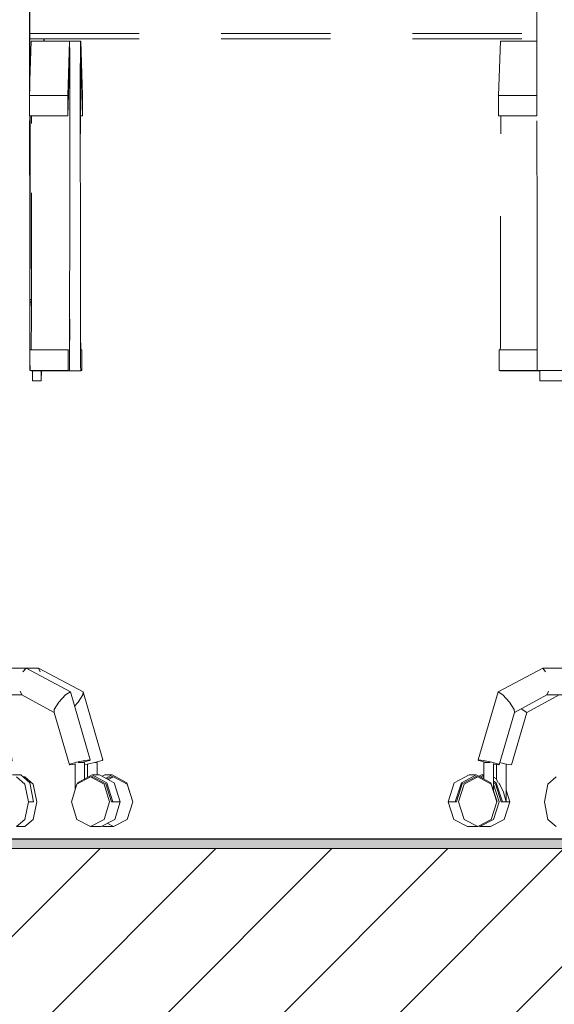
# Model space of a CAD drawing. Header units: millimetres. Extents: x 17009 to 157603, y -19950 to 21829.
# Tile 87 of 208: x 37738 to 38227, y 16668 to 17568. Entities that reach past the tile are written whole.
import ezdxf

# ---------------------------------------------------------------- set-up
doc = ezdxf.new("R2010")
doc.units = ezdxf.units.MM
doc.header["$MEASUREMENT"] = 0
doc.linetypes.add('! STR Pointille', pattern=[175, 100, -75])
for name, color, linetype in [('01-STR_Dalles.ARCHI', 7, 'Continuous'), ('04-SOE_Cloisons .ARCHI', 7, 'Continuous'), ('04-SOE_Revetement de sol.ARCHI', 7, 'Continuous'), ('05-INF _ COTATIONS.ARCHI', 7, 'Continuous'), ('06-REP _ EQUIP MOBI _ hors marché.ARCHI', 7, 'Continuous')]:
    doc.layers.add(name, color=color, linetype=linetype)
doc.styles.add('STYLE_GENERE_1', font='arial.ttf')
doc.dimstyles.new('STYLE_GENERE__1', dxfattribs={"dimtxt": 150, "dimasz": 114, "dimexe": 0.18, "dimexo": 400, "dimgap": 0, "dimtad": 1, "dimlfac": 0.001, "dimzin": 0, "dimdsep": 46, "dimtxsty": 'STYLE_GENERE_1', "dimblk": 'ARROWHEAD_2', "dimblk1": 'ARROWHEAD_2', "dimblk2": 'ARROWHEAD_2', "dimcen": 0.09, "dimclrd": 8, "dimclre": 8, "dimclrt": 8, "dimazin": 0, "dimtfac": 1, "dimtdec": 4, "dimtmove": 0, "dimatfit": 3, "dimfxl": 0, "dimtolj": 1, "dimtzin": 0, "dimarcsym": 0})

# ---------------------------------------------------------------- blocks, each defined once
blk = doc.blocks.new('Élément de coupe_78_1')
at = {"layer": '01-STR_Dalles.ARCHI', "linetype": 'Continuous', "lineweight": 0, "true_color": 0x000000}
h = blk.add_hatch(dxfattribs=at)
h.set_pattern_fill('Hachure_simple_0001', color=18, style=0, pattern_type=2)
h.set_pattern_definition([(45, (0, 0), (-53.03301, 53.03301), [])])
h.paths.add_polyline_path([(30243.7, 16590), (76016.02, 16590), (76016.02, 16810), (30243.7, 16810)])
at = {"layer": '01-STR_Dalles.ARCHI', "color": 7, "linetype": 'Continuous', "lineweight": 5, "flags": 128}
blk.add_lwpolyline([(46991.63, 16810), (41173.02, 16810), (30462.51, 16810), (30442.51, 16810), (30342.5, 16810)], dxfattribs=at)
blk = doc.blocks.new('Élément de coupe_564_1')
at = {"layer": '04-SOE_Revetement de sol.ARCHI', "linetype": 'Continuous', "lineweight": 0, "true_color": 0x3f3f3f}
blk.add_hatch(color=250, dxfattribs=at).paths.add_polyline_path([(30462.51, 16810), (41173.02, 16810), (41173.02, 16818.6), (30462.51, 16818.6)])
at = {"layer": '04-SOE_Revetement de sol.ARCHI', "color": 7, "linetype": 'Continuous', "lineweight": 5}
blk.add_line((41173.02, 16818.6), (30462.51, 16818.6), dxfattribs=at)
blk = doc.blocks.new('Élément de coupe_600_1')
at = {"layer": '06-REP _ EQUIP MOBI _ hors marché.ARCHI', "color": 252, "linetype": '! STR Pointille', "lineweight": 5}
blk.add_line((37746.96, 17555), (38210.71, 17555), dxfattribs=at)
blk = doc.blocks.new('Élément de coupe_609_1')
at = {"layer": '06-REP _ EQUIP MOBI _ hors marché.ARCHI', "color": 252, "linetype": '! STR Pointille', "lineweight": 5}
for p, q in [((37746.71, 17729.59), (37759.86, 17729.59)), ((37759.86, 17729.59), (37759.68, 17635.84)), ((37760.12, 17722.7), (37759.86, 17729.59)), ((37759.94, 17627.05), (37760.12, 17722.7)), ((37760.14, 17714.34), (37759.95, 17604.63)), ((37760, 17603.57), (37760.19, 17713.51)), ((37760.19, 17713.51), (37760.14, 17714.34)), ((37759.68, 17635.84), (37759.63, 17580)), ((37759.9, 17580), (37759.94, 17627.05)), ((37759.95, 17604.63), (37759.93, 17580)), ((37759.98, 17580), (37760, 17603.57)), ((37759.61, 17550), (37759.61, 17547.87)), ((37759.87, 17547.87), (37759.87, 17550)), ((37759.9, 17550), (37759.9, 17547.87)), ((37759.95, 17547.87), (37759.96, 17550)), ((37783.13, 17547.87), (37793.41, 17547.87)), ((37793.41, 17547.87), (37793.27, 17547.21)), ((37795, 17498.27), (37793.41, 17547.87)), ((37793.27, 17547.21), (37793.14, 17536.83)), ((37793.14, 17536.83), (37793.05, 17518.3)), ((37793.13, 17508.07), (37793.2, 17521.31)), ((37793.2, 17521.31), (37793.29, 17528.72)), ((37793.29, 17528.72), (37793.4, 17529.19)), ((37793.4, 17529.19), (37794.98, 17479.54)), ((37793.05, 17518.3), (37793, 17494.39)), ((37793.1, 17491), (37793.13, 17508.07)), ((37793, 17494.39), (37793, 17468.7)), ((37794.98, 17479.54), (37795, 17498.27)), ((37793.1, 17472.64), (37793.1, 17491)), ((37793.1, 17479.54), (37794.98, 17479.54)), ((37793, 17468.7), (37793.21, 17284.14)), ((37793.31, 17288.08), (37793.1, 17472.64)), ((37747.05, 17311.85), (37748.27, 17311.85)), ((37793.34, 17276.48), (37793.31, 17288.08)), ((37793.21, 17284.14), (37793.26, 17264.81)), ((37793.4, 17268.44), (37793.34, 17276.48)), ((37793.26, 17264.81), (37793.35, 17251.4)), ((37793.46, 17265.57), (37793.4, 17268.44)), ((37794.55, 17265.79), (37793.46, 17265.57)), ((37793.46, 17265.79), (37794.55, 17265.79)), ((37793.46, 17265.79), (37793.46, 17265.79)), ((37794.55, 17246.85), (37794.55, 17265.79)), ((37794.55, 17265.79), (37794.55, 17265.79)), ((37793.35, 17251.4), (37793.47, 17246.63)), ((37412.24, 17246.63), (37413.31, 17246.63)), ((37757.28, 17246.63), (37757.28, 17237.37)), ((37757.28, 17237.37), (37757.4, 17246.63)), ((37783.08, 17246.63), (37793.47, 17246.63)), ((37793.47, 17246.63), (37794.55, 17246.85)), ((37621.39, 17208.95), (37621.39, 17237.37)), ((37749.29, 17237.37), (37757.28, 17237.37)), ((37599.84, 17114.21), (37599.84, 17208.95)), ((37610.9, 17208.95), (37612.21, 17208.95)), ((37612.21, 17208.95), (37621.39, 17208.95)), ((37597.05, 17114.21), (37602.48, 17114.21)), ((37602.48, 17114.21), (37607.53, 17114.21)), ((37607.53, 16974.95), (37607.53, 17114.21)), ((37754.66, 16974.95), (37743.39, 16974.95)), ((37756.24, 16971.34), (37754.66, 16974.95)), ((37795.51, 16953.1), (37754.66, 16974.95)), ((37401.53, 16934.42), (37431.1, 16950.32)), ((37476.61, 16937.16), (37491.93, 16950.32)), ((37602.14, 16943.76), (37602.04, 16950.32)), ((37730.78, 16890.42), (37720.08, 16950.32)), ((37791.06, 16943.76), (37795.46, 16950.37)), ((37795.46, 16950.37), (37795.51, 16953.1)), ((37813.66, 16891.08), (37795.51, 16953.1)), ((37396.5, 16937.82), (37397.12, 16937.16)), ((37397.12, 16937.16), (37401.53, 16934.42)), ((37467.51, 16887.24), (37476.61, 16937.16)), ((37475.73, 16943.41), (37476.61, 16937.16)), ((37588.57, 16935.78), (37592.07, 16934.42)), ((37592.07, 16934.42), (37599.16, 16937.16)), ((37602.26, 16888.83), (37602.14, 16943.76)), ((37787.79, 16940.25), (37791.06, 16943.76)), ((37387.59, 16886.58), (37401.53, 16934.42)), ((37722.94, 16890.75), (37726.73, 16891.08)), ((37726.73, 16891.08), (37730.78, 16890.42)), ((37813, 16890.42), (37813.66, 16891.08)), ((37373.72, 16873.49), (37373.72, 16886.9)), ((37376.68, 16888.47), (37382.58, 16887.24)), ((37382.48, 16852.74), (37382.48, 16887.26)), ((37382.58, 16887.24), (37387.59, 16886.58)), ((37459.95, 16888.74), (37461.33, 16888.74)), ((37460.2, 16890.16), (37465.66, 16888.83)), ((37462.18, 16874.34), (37462.18, 16888.1)), ((37463.55, 16886.58), (37462.18, 16886.7)), ((37467.51, 16887.24), (37463.55, 16886.58)), ((37465.66, 16888.83), (37467.51, 16887.24)), ((37585.36, 16887.22), (37592.18, 16886.58)), ((37587.64, 16877.37), (37587.64, 16887.01)), ((37592.18, 16886.58), (37599.28, 16887.24)), ((37596.87, 16868.48), (37596.87, 16887.02)), ((37599.28, 16887.24), (37602.26, 16888.83)), ((37720.77, 16888.74), (37723.6, 16888.74)), ((37723.6, 16888.74), (37725.46, 16888.74)), ((37729.05, 16888.83), (37725.46, 16887.95)), ((37725.46, 16877.37), (37725.46, 16888.74)), ((37730.78, 16890.42), (37729.05, 16888.83)), ((37797, 16886.9), (37799.51, 16887.24)), ((37799.51, 16887.24), (37807.14, 16888.83)), ((37799.72, 16875.17), (37799.72, 16887.28)), ((37806.69, 16888.74), (37808.22, 16888.74)), ((37807.14, 16888.83), (37813, 16890.42)), ((37808.22, 16888.74), (37808.53, 16888.74)), ((37808.53, 16877.37), (37808.53, 16888.74)), ((37360.09, 16877.37), (37357.64, 16876.05)), ((37360.97, 16875.47), (37358.72, 16875.47)), ((37359.21, 16875.47), (37360.09, 16875.95)), ((37362.19, 16876.24), (37360.09, 16877.37)), ((37362.19, 16877.37), (37360.09, 16877.37)), ((37360.09, 16875.95), (37362.19, 16874.82)), ((37373.72, 16873.7), (37371, 16875.17)), ((37373.72, 16873.49), (37373.97, 16872.33)), ((37457.14, 16877.37), (37454.36, 16874.98)), ((37454.36, 16877.37), (37457.14, 16877.37)), ((37454.97, 16874.08), (37457.14, 16875.95)), ((37456.59, 16875.47), (37460.86, 16875.47)), ((37460.86, 16875.47), (37457.08, 16872.23)), ((37459.35, 16875.47), (37457.14, 16877.37)), ((37457.14, 16875.95), (37457.69, 16875.47)), ((37468.61, 16868.81), (37460.86, 16875.47)), ((37603.14, 16877.37), (37596.87, 16877.37)), ((37603.04, 16870.15), (37603.14, 16877.37)), ((37603.14, 16875.95), (37603.05, 16869.15)), ((37603.14, 16877.37), (37603.17, 16875.47)), ((37603.15, 16875.47), (37603.14, 16875.95)), ((37607.76, 16875.47), (37603.14, 16875.47)), ((37607.67, 16868.81), (37607.76, 16875.47)), ((37607.76, 16875.47), (37607.86, 16868.81)), ((37730.92, 16877.37), (37738.63, 16877.37)), ((37738.63, 16877.37), (37746.86, 16870.15)), ((37740.79, 16875.47), (37742.39, 16875.47)), ((37742.39, 16875.47), (37749.98, 16868.81)), ((37813.08, 16876.05), (37815.54, 16877.37)), ((37822.05, 16877.37), (37815.54, 16877.37)), ((37816.33, 16874.31), (37822.05, 16877.37)), ((37822.05, 16875.95), (37817.65, 16873.59)), ((37818.79, 16872.98), (37823.45, 16875.47)), ((37823.45, 16875.47), (37821.17, 16875.47)), ((37822.05, 16877.37), (37835.54, 16870.15)), ((37822.94, 16875.47), (37822.05, 16875.95)), ((37823.45, 16875.47), (37835.9, 16868.81)), ((37373.51, 16870.15), (37371, 16871.51)), ((37371, 16870.09), (37372.74, 16869.15)), ((37376.16, 16852.74), (37371.02, 16868.81)), ((37372.74, 16869.15), (37377.98, 16852.74)), ((37379.08, 16852.74), (37373.51, 16870.15)), ((37373.97, 16872.33), (37375.37, 16870.31)), ((37375.72, 16869.8), (37376.64, 16868.48)), ((37376.64, 16868.48), (37380.17, 16861.64)), ((37471.83, 16852.74), (37468.61, 16868.81)), ((37595.5, 16861.64), (37596.87, 16868.48)), ((37603, 16852.74), (37603.04, 16870.15)), ((37607.63, 16852.74), (37607.67, 16868.81)), ((37607.86, 16868.81), (37607.9, 16852.74)), ((37746.86, 16870.15), (37750.27, 16852.74)), ((37749.98, 16868.81), (37753.13, 16852.74)), ((37835.54, 16870.15), (37841.13, 16852.74)), ((37835.9, 16868.81), (37841.06, 16852.74)), ((37380.17, 16861.64), (37382.48, 16852.74)), ((37385.89, 16852.74), (37382.48, 16863.4)), ((37593.87, 16857.21), (37595.5, 16861.64)), ((37371.02, 16836.66), (37376.16, 16852.74)), ((37377.98, 16852.74), (37379.08, 16852.74)), ((37385.89, 16852.74), (37379.08, 16852.74)), ((37380.75, 16836.66), (37385.89, 16852.74)), ((37468.61, 16836.66), (37471.83, 16852.74)), ((37603, 16852.74), (37593.88, 16852.74)), ((37607.67, 16836.66), (37607.63, 16852.74)), ((37607.9, 16852.74), (37607.86, 16836.66)), ((37745.6, 16852.74), (37750.27, 16852.74)), ((37753.13, 16852.74), (37749.98, 16836.66)), ((37841.06, 16852.74), (37835.9, 16836.66)), ((37357.6, 16830.55), (37358.63, 16830)), ((37358.63, 16830), (37371.02, 16836.66)), ((37368.36, 16830), (37358.63, 16830)), ((37368.36, 16830), (37380.75, 16836.66)), ((37453.37, 16830), (37460.86, 16830)), ((37457.08, 16833.25), (37460.86, 16830)), ((37460.86, 16830), (37468.61, 16836.66)), ((37607.76, 16830), (37593.74, 16830)), ((37607.76, 16830), (37607.67, 16836.66)), ((37607.86, 16836.66), (37607.76, 16830)), ((37734.63, 16830), (37742.39, 16830)), ((37749.98, 16836.66), (37742.39, 16830)), ((37814.15, 16830), (37813.12, 16830.55)), ((37823.45, 16830), (37814.15, 16830)), ((37823.45, 16830), (37817.75, 16833.04)), ((37835.9, 16836.66), (37823.45, 16830))]:
    blk.add_line(p, q, dxfattribs=at)
blk = doc.blocks.new('Élément de coupe_611_1')
at = {"layer": '06-REP _ EQUIP MOBI _ hors marché.ARCHI', "color": 252, "linetype": '! STR Pointille', "lineweight": 5}
for p, q in [((38546.66, 17729.59), (38559.88, 17729.59)), ((38559.88, 17729.59), (38559.7, 17635.84)), ((38560.13, 17722.7), (38559.88, 17729.59)), ((38559.95, 17627.05), (38560.13, 17722.7)), ((38560.15, 17714.34), (38559.96, 17604.63)), ((38560.01, 17603.57), (38560.2, 17713.51)), ((38560.2, 17713.51), (38560.15, 17714.34)), ((38559.7, 17635.84), (38559.65, 17580)), ((38559.91, 17580), (38559.95, 17627.05)), ((38559.96, 17604.63), (38559.94, 17580)), ((38559.99, 17580), (38560.01, 17603.57)), ((38559.62, 17550), (38559.62, 17547.87)), ((38559.88, 17547.87), (38559.88, 17550)), ((38559.92, 17550), (38559.91, 17547.87)), ((38559.97, 17547.87), (38559.97, 17550)), ((38583.08, 17547.87), (38593.42, 17547.87)), ((38593.42, 17547.87), (38593.28, 17547.21)), ((38595.01, 17498.27), (38593.42, 17547.87)), ((38593.28, 17547.21), (38593.16, 17536.83)), ((38593.16, 17536.83), (38593.06, 17518.3)), ((38593.15, 17508.07), (38593.22, 17521.31)), ((38593.22, 17521.31), (38593.31, 17528.72)), ((38593.31, 17528.72), (38593.41, 17529.19)), ((38593.41, 17529.19), (38594.99, 17479.54)), ((38593.06, 17518.3), (38593.01, 17494.39)), ((38593.11, 17491), (38593.15, 17508.07)), ((38593.01, 17494.39), (38593.01, 17468.7)), ((38594.99, 17479.54), (38595.01, 17498.27)), ((38593.11, 17472.64), (38593.11, 17491)), ((38593.11, 17479.54), (38594.99, 17479.54)), ((38593.01, 17468.7), (38593.22, 17284.14)), ((38593.33, 17288.08), (38593.11, 17472.64)), ((38547.01, 17311.85), (38548.23, 17311.85)), ((38593.35, 17276.48), (38593.33, 17288.08)), ((38593.22, 17284.14), (38593.27, 17264.81)), ((38593.41, 17268.44), (38593.35, 17276.48)), ((38593.27, 17264.81), (38593.36, 17251.4)), ((38593.48, 17265.57), (38593.41, 17268.44)), ((38593.47, 17265.79), (38594.56, 17265.79)), ((38593.47, 17265.79), (38593.47, 17265.79)), ((38594.56, 17265.79), (38593.48, 17265.57)), ((38594.56, 17246.85), (38594.56, 17265.79)), ((38594.56, 17265.79), (38594.56, 17265.79)), ((38593.36, 17251.4), (38593.48, 17246.63)), ((38212.19, 17246.63), (38213.27, 17246.63)), ((38557.29, 17246.63), (38557.29, 17237.37)), ((38557.29, 17237.37), (38557.42, 17246.63)), ((38583.03, 17246.63), (38593.48, 17246.63)), ((38593.48, 17246.63), (38594.56, 17246.85)), ((38421.4, 17208.95), (38421.4, 17237.37)), ((38549.25, 17237.37), (38557.29, 17237.37)), ((38399.85, 17114.21), (38399.85, 17208.95)), ((38410.86, 17208.95), (38412.22, 17208.95)), ((38412.22, 17208.95), (38421.4, 17208.95)), ((38397, 17114.21), (38402.5, 17114.21)), ((38402.5, 17114.21), (38407.54, 17114.21)), ((38407.54, 16974.95), (38407.54, 17114.21)), ((38554.67, 16974.95), (38543.34, 16974.95)), ((38556.25, 16971.34), (38554.67, 16974.95)), ((38595.52, 16953.1), (38554.67, 16974.95)), ((38201.54, 16934.42), (38231.12, 16950.32)), ((38276.62, 16937.16), (38291.94, 16950.32)), ((38402.15, 16943.76), (38402.05, 16950.32)), ((38530.79, 16890.42), (38520.09, 16950.32)), ((38591.08, 16943.76), (38595.47, 16950.37)), ((38595.47, 16950.37), (38595.52, 16953.1)), ((38613.67, 16891.08), (38595.52, 16953.1)), ((38196.49, 16937.85), (38197.13, 16937.16)), ((38197.13, 16937.16), (38201.54, 16934.42)), ((38267.52, 16887.24), (38276.62, 16937.16)), ((38275.74, 16943.45), (38276.62, 16937.16)), ((38388.53, 16935.8), (38392.09, 16934.42)), ((38392.09, 16934.42), (38399.18, 16937.16)), ((38402.27, 16888.83), (38402.15, 16943.76)), ((38587.75, 16940.2), (38591.08, 16943.76)), ((38187.61, 16886.58), (38201.54, 16934.42)), ((38522.9, 16890.74), (38526.74, 16891.08)), ((38526.74, 16891.08), (38530.79, 16890.42)), ((38613.02, 16890.42), (38613.67, 16891.08)), ((38173.73, 16873.49), (38173.73, 16886.9)), ((38176.64, 16888.48), (38182.59, 16887.24)), ((38182.49, 16852.74), (38182.49, 16887.26)), ((38182.59, 16887.24), (38187.61, 16886.58)), ((38259.9, 16888.74), (38261.34, 16888.74)), ((38260.16, 16890.17), (38265.68, 16888.83)), ((38262.19, 16874.34), (38262.19, 16888.1)), ((38263.57, 16886.58), (38262.19, 16886.7)), ((38267.52, 16887.24), (38263.57, 16886.58)), ((38265.68, 16888.83), (38267.52, 16887.24)), ((38385.34, 16887.22), (38392.19, 16886.58)), ((38387.65, 16877.37), (38387.65, 16887.01)), ((38392.19, 16886.58), (38399.29, 16887.24)), ((38396.89, 16868.48), (38396.89, 16887.02)), ((38399.29, 16887.24), (38402.27, 16888.83)), ((38520.72, 16888.74), (38523.61, 16888.74)), ((38523.61, 16888.74), (38525.48, 16888.74)), ((38529.06, 16888.83), (38525.48, 16887.95)), ((38525.48, 16877.37), (38525.48, 16888.74)), ((38530.79, 16890.42), (38529.06, 16888.83)), ((38596.95, 16886.9), (38599.53, 16887.24)), ((38599.53, 16887.24), (38607.16, 16888.83)), ((38599.73, 16875.2), (38599.73, 16887.28)), ((38606.7, 16888.74), (38608.23, 16888.74)), ((38607.16, 16888.83), (38613.02, 16890.42)), ((38608.23, 16888.74), (38608.54, 16888.74)), ((38608.54, 16877.37), (38608.54, 16888.74)), ((38160.1, 16877.37), (38157.62, 16876.04)), ((38160.98, 16875.47), (38158.67, 16875.47)), ((38159.22, 16875.47), (38160.1, 16875.95)), ((38162.15, 16876.27), (38160.1, 16877.37)), ((38162.15, 16877.37), (38160.1, 16877.37)), ((38160.1, 16875.95), (38162.15, 16874.85)), ((38173.73, 16873.7), (38170.95, 16875.2)), ((38173.73, 16873.49), (38173.98, 16872.33)), ((38257.16, 16877.37), (38254.32, 16874.93)), ((38254.32, 16877.37), (38257.16, 16877.37)), ((38254.95, 16874.05), (38257.16, 16875.95)), ((38256.6, 16875.47), (38260.87, 16875.47)), ((38260.87, 16875.47), (38257.06, 16872.2)), ((38259.36, 16875.47), (38257.16, 16877.37)), ((38257.16, 16875.95), (38257.71, 16875.47)), ((38268.63, 16868.81), (38260.87, 16875.47)), ((38403.16, 16877.37), (38396.89, 16877.37)), ((38403.05, 16870.15), (38403.16, 16877.37)), ((38403.16, 16875.95), (38403.06, 16869.15)), ((38407.77, 16875.47), (38403.15, 16875.47)), ((38403.16, 16877.37), (38403.18, 16875.47)), ((38403.16, 16875.47), (38403.16, 16875.95)), ((38407.68, 16868.81), (38407.77, 16875.47)), ((38407.77, 16875.47), (38407.87, 16868.81)), ((38530.87, 16877.37), (38538.64, 16877.37)), ((38538.64, 16877.37), (38546.87, 16870.15)), ((38540.8, 16875.47), (38542.4, 16875.47)), ((38542.4, 16875.47), (38550, 16868.81)), ((38613.06, 16876.04), (38615.56, 16877.37)), ((38622.06, 16877.37), (38615.56, 16877.37)), ((38616.31, 16874.29), (38622.06, 16877.37)), ((38622.06, 16875.95), (38617.64, 16873.58)), ((38618.77, 16872.97), (38623.46, 16875.47)), ((38623.46, 16875.47), (38621.18, 16875.47)), ((38622.06, 16877.37), (38635.55, 16870.15)), ((38622.95, 16875.47), (38622.06, 16875.95)), ((38623.46, 16875.47), (38635.91, 16868.81)), ((38173.53, 16870.15), (38170.95, 16871.54)), ((38170.95, 16870.12), (38172.75, 16869.15)), ((38176.17, 16852.74), (38171.03, 16868.81)), ((38172.75, 16869.15), (38177.99, 16852.74)), ((38179.09, 16852.74), (38173.53, 16870.15)), ((38173.98, 16872.33), (38175.38, 16870.31)), ((38175.73, 16869.8), (38176.65, 16868.48)), ((38176.65, 16868.48), (38180.18, 16861.64)), ((38271.84, 16852.74), (38268.63, 16868.81)), ((38395.51, 16861.64), (38396.89, 16868.48)), ((38403.01, 16852.74), (38403.05, 16870.15)), ((38407.64, 16852.74), (38407.68, 16868.81)), ((38407.87, 16868.81), (38407.91, 16852.74)), ((38546.87, 16870.15), (38550.28, 16852.74)), ((38550, 16868.81), (38553.14, 16852.74)), ((38635.55, 16870.15), (38641.14, 16852.74)), ((38635.91, 16868.81), (38641.07, 16852.74)), ((38180.18, 16861.64), (38182.49, 16852.74)), ((38185.9, 16852.74), (38182.49, 16863.4)), ((38393.82, 16857.05), (38395.51, 16861.64)), ((38171.03, 16836.66), (38176.17, 16852.74)), ((38177.99, 16852.74), (38179.09, 16852.74)), ((38185.9, 16852.74), (38179.09, 16852.74)), ((38180.76, 16836.66), (38185.9, 16852.74)), ((38268.63, 16836.66), (38271.84, 16852.74)), ((38403.01, 16852.74), (38393.83, 16852.74)), ((38407.68, 16836.66), (38407.64, 16852.74)), ((38407.91, 16852.74), (38407.87, 16836.66)), ((38545.55, 16852.74), (38550.28, 16852.74)), ((38553.14, 16852.74), (38550, 16836.66)), ((38641.07, 16852.74), (38635.91, 16836.66)), ((38157.58, 16830.57), (38158.64, 16830)), ((38158.64, 16830), (38171.03, 16836.66)), ((38168.37, 16830), (38158.64, 16830)), ((38168.37, 16830), (38180.76, 16836.66)), ((38253.33, 16830), (38260.87, 16830)), ((38257.06, 16833.27), (38260.87, 16830)), ((38260.87, 16830), (38268.63, 16836.66)), ((38407.77, 16830), (38393.7, 16830)), ((38407.77, 16830), (38407.68, 16836.66)), ((38407.87, 16836.66), (38407.77, 16830)), ((38534.59, 16830), (38542.4, 16830)), ((38550, 16836.66), (38542.4, 16830)), ((38614.16, 16830), (38613.1, 16830.57)), ((38623.46, 16830), (38614.16, 16830)), ((38623.46, 16830), (38617.74, 16833.06)), ((38635.91, 16836.66), (38623.46, 16830))]:
    blk.add_line(p, q, dxfattribs=at)
blk = doc.blocks.new('Élément de coupe_617_1')
at = {"layer": '06-REP _ EQUIP MOBI _ hors marché.ARCHI', "color": 252, "linetype": '! STR Pointille', "lineweight": 5}
for p, q in [((37746.89, 17635.84), (37747, 17511.98)), ((37746.74, 17503.98), (37746.64, 17627.05)), ((37746.66, 17501.23), (37746.57, 17603.57)), ((37746.63, 17604.63), (37746.71, 17502.82)), ((37747, 17511.98), (37748.15, 17547.87)), ((37748.15, 17547.87), (37783.13, 17547.87)), ((37781.55, 17498.27), (37783.13, 17547.87)), ((37783.13, 17547.87), (37783.27, 17547.21)), ((37783.27, 17547.21), (37783.4, 17536.83)), ((37783.4, 17536.83), (37783.5, 17518.3)), ((37783.15, 17529.19), (37781.56, 17479.54)), ((37783.25, 17528.72), (37783.15, 17529.19)), ((37783.34, 17521.31), (37783.25, 17528.72)), ((37783.41, 17508.07), (37783.34, 17521.31)), ((37746.74, 17503.98), (37747, 17511.98)), ((37783.5, 17518.3), (37783.55, 17494.39)), ((37746.66, 17501.23), (37746.71, 17502.82)), ((37746.71, 17502.82), (37746.74, 17503.98)), ((37783.45, 17491), (37783.41, 17508.07)), ((37746.56, 17498.27), (37746.66, 17501.23)), ((37746.58, 17479.54), (37746.56, 17498.27)), ((37746.56, 17498.27), (37781.55, 17498.27)), ((37781.56, 17479.54), (37781.55, 17498.27)), ((37783.55, 17494.39), (37783.55, 17468.7)), ((37783.44, 17472.64), (37783.45, 17491)), ((37746.58, 17479.54), (37781.56, 17479.54)), ((37746.76, 17375.15), (37746.67, 17479.54)), ((37746.72, 17479.54), (37746.81, 17377.9)), ((37746.81, 17427.19), (37746.76, 17479.54)), ((37747.03, 17479.54), (37747.06, 17439.81)), ((37748.46, 17472.64), (37748.46, 17479.54)), ((37748.27, 17309.37), (37748.46, 17472.64)), ((37783.23, 17288.08), (37783.44, 17472.64)), ((37783.55, 17468.7), (37783.33, 17284.14)), ((37747.06, 17439.81), (37747.05, 17311.85)), ((37746.8, 17304.92), (37746.81, 17427.19)), ((37746.81, 17377.9), (37746.81, 17376.67)), ((37746.74, 17279.05), (37746.76, 17375.15)), ((37747.05, 17311.85), (37746.8, 17304.92)), ((37746.8, 17302.17), (37747.06, 17309.37)), ((37746.8, 17304.92), (37746.8, 17302.19)), ((37747.06, 17309.37), (37748.27, 17309.37)), ((37748.24, 17288.08), (37748.27, 17309.37)), ((37746.79, 17301.22), (37746.79, 17302.1)), ((37746.79, 17294.27), (37746.79, 17301.22)), ((37746.8, 17302.17), (37746.8, 17302.1)), ((37746.8, 17287.5), (37746.79, 17294.27)), ((37746.8, 17293.55), (37746.79, 17280.47)), ((37746.8, 17294.27), (37746.8, 17293.55)), ((37746.82, 17281.11), (37746.8, 17287.5)), ((37748.22, 17276.48), (37748.24, 17288.08)), ((37783.2, 17276.48), (37783.23, 17288.08)), ((37746.75, 17274.89), (37746.74, 17279.05)), ((37746.79, 17280.47), (37746.8, 17277.35)), ((37746.84, 17275.3), (37746.82, 17281.11)), ((37783.33, 17284.14), (37783.28, 17264.81)), ((37746.76, 17268.66), (37746.75, 17274.89)), ((37746.78, 17262.92), (37746.76, 17268.66)), ((37746.8, 17277.35), (37746.81, 17272.68)), ((37746.81, 17272.68), (37746.82, 17268.37)), ((37746.87, 17270.25), (37746.84, 17275.3)), ((37746.9, 17266.1), (37746.87, 17270.25)), ((37748.16, 17268.44), (37748.22, 17276.48)), ((37783.15, 17268.44), (37783.2, 17276.48)), ((37746.8, 17257.84), (37746.78, 17262.92)), ((37746.82, 17268.37), (37746.84, 17264.56)), ((37746.84, 17264.56), (37746.86, 17261.37)), ((37746.86, 17261.37), (37746.88, 17258.88)), ((37746.93, 17262.99), (37746.9, 17266.1)), ((37746.95, 17262), (37746.93, 17262.99)), ((37747.01, 17262), (37747.01, 17265.79)), ((37747.01, 17265.79), (37781.99, 17265.79)), ((37747.01, 17256.32), (37747.01, 17262)), ((37748.1, 17265.79), (37748.16, 17268.44)), ((37781.99, 17246.85), (37781.99, 17265.79)), ((37782, 17265.79), (37783.08, 17265.57)), ((37783.08, 17265.57), (37783.15, 17268.44)), ((37783.28, 17264.81), (37783.19, 17251.4)), ((37746.83, 17253.58), (37746.8, 17257.84)), ((37746.86, 17250.26), (37746.83, 17253.58)), ((37746.88, 17258.88), (37746.91, 17257.18)), ((37746.91, 17257.18), (37746.93, 17256.32)), ((37747.03, 17246.84), (37747.01, 17256.32)), ((37783.19, 17251.4), (37783.08, 17246.63)), ((37411.07, 17246.84), (37746.93, 17246.84)), ((37746.89, 17247.99), (37746.86, 17250.26)), ((37746.93, 17246.84), (37746.89, 17247.99)), ((37747.03, 17246.84), (37781.99, 17246.85)), ((37748.09, 17246.63), (37747.03, 17246.84)), ((37748.09, 17246.63), (37783.08, 17246.63)), ((37749.29, 17237.37), (37749.17, 17246.63)), ((37749.29, 17246.63), (37749.29, 17237.37)), ((37783.08, 17246.63), (37781.99, 17246.85)), ((37610.9, 17237.37), (37749.29, 17237.37)), ((37743.39, 16974.95), (37595.01, 16974.95)), ((37743.39, 16974.95), (37740.6, 16971.34)), ((37784.04, 16953.1), (37743.39, 16974.95)), ((37737.93, 16953.92), (37739.61, 16950.32)), ((37739.61, 16950.32), (37593.99, 16950.32)), ((37769.19, 16934.42), (37739.61, 16950.32)), ((37779.63, 16950.37), (37773.45, 16943.76)), ((37784.04, 16953.1), (37779.63, 16950.37)), ((37802.11, 16891.08), (37784.04, 16953.1)), ((37773.45, 16943.76), (37769.12, 16937.16)), ((37769.12, 16937.16), (37769.19, 16934.42)), ((37783.12, 16886.58), (37769.19, 16934.42)), ((37802.11, 16891.08), (37797.09, 16890.42)), ((37801.57, 16890.42), (37802.11, 16891.08)), ((37783.67, 16887.24), (37783.12, 16886.58)), ((37783.12, 16886.58), (37788.14, 16887.24)), ((37789.46, 16888.83), (37783.67, 16887.24)), ((37788.24, 16863.4), (37788.24, 16887.79)), ((37797.09, 16890.42), (37789.46, 16888.83)), ((37794.68, 16888.74), (37791.16, 16888.74)), ((37797, 16888.74), (37794.68, 16888.74)), ((37795.32, 16888.74), (37795.78, 16888.83)), ((37795.78, 16888.83), (37801.57, 16890.42)), ((37797, 16873.7), (37797, 16888.74)), ((37734.63, 16875.47), (37742.39, 16868.81)), ((37789.96, 16868.81), (37802.36, 16875.47)), ((37790.39, 16870.15), (37803.82, 16877.37)), ((37802.36, 16875.47), (37814.75, 16868.81)), ((37804.7, 16875.47), (37802.36, 16875.47)), ((37803.82, 16875.95), (37802.94, 16875.47)), ((37803.82, 16877.37), (37817.24, 16870.15)), ((37810.63, 16877.37), (37803.82, 16877.37)), ((37816.47, 16869.15), (37803.82, 16875.95)), ((37810.63, 16877.37), (37824.05, 16870.15)), ((37742.39, 16868.81), (37745.6, 16852.74)), ((37784.83, 16852.74), (37789.96, 16868.81)), ((37789.96, 16868.81), (37790.39, 16870.15)), ((37814.75, 16868.81), (37819.88, 16852.74)), ((37821.71, 16852.74), (37816.47, 16869.15)), ((37817.24, 16870.15), (37822.8, 16852.74)), ((37824.05, 16870.15), (37829.61, 16852.74)), ((37745.6, 16852.74), (37742.39, 16836.66)), ((37789.96, 16836.66), (37784.83, 16852.74)), ((37819.88, 16852.74), (37814.75, 16836.66)), ((37822.8, 16852.74), (37821.71, 16852.74)), ((37829.61, 16852.74), (37822.8, 16852.74)), ((37829.61, 16852.74), (37824.48, 16836.66)), ((37742.39, 16836.66), (37734.63, 16830)), ((37802.36, 16830), (37789.96, 16836.66)), ((37814.75, 16836.66), (37802.36, 16830)), ((37812.09, 16830), (37802.36, 16830)), ((37824.48, 16836.66), (37812.09, 16830))]:
    blk.add_line(p, q, dxfattribs=at)
blk = doc.blocks.new('Élément de coupe_619_1')
at = {"layer": '06-REP _ EQUIP MOBI _ hors marché.ARCHI', "color": 252, "linetype": '! STR Pointille', "lineweight": 5}
for p, q in [((38210.75, 17501.23), (38210.67, 17603.57)), ((38175.68, 17498.27), (38177.26, 17547.87)), ((38177.26, 17547.87), (38210.72, 17547.87)), ((38175.69, 17479.54), (38175.68, 17498.27)), ((38175.68, 17498.27), (38210.66, 17498.27)), ((38210.66, 17498.27), (38210.75, 17501.23)), ((38210.68, 17479.54), (38210.66, 17498.27)), ((38210.77, 17482.47), (38210.75, 17501.23)), ((38175.69, 17479.54), (38210.68, 17479.54)), ((38177.57, 17472.64), (38177.57, 17479.54)), ((38210.77, 17482.47), (38210.68, 17479.54)), ((38210.85, 17375.15), (38210.77, 17482.47)), ((38177.36, 17288.08), (38177.57, 17472.64)), ((38210.84, 17279.05), (38210.85, 17375.15)), ((38177.33, 17276.48), (38177.36, 17288.08)), ((38210.85, 17274.89), (38210.84, 17279.05)), ((38177.28, 17268.44), (38177.33, 17276.48)), ((38210.86, 17268.66), (38210.85, 17274.89)), ((38210.88, 17262.92), (38210.86, 17268.66)), ((38176.12, 17246.85), (38176.12, 17265.79)), ((38176.12, 17265.79), (38210.87, 17265.79)), ((38177.21, 17265.79), (38177.28, 17268.44)), ((38210.9, 17257.84), (38210.88, 17262.92)), ((38210.93, 17253.58), (38210.9, 17257.84)), ((38210.96, 17250.26), (38210.93, 17253.58)), ((38177.21, 17246.63), (38176.12, 17246.85)), ((38176.12, 17246.85), (38211.13, 17246.84)), ((38177.21, 17246.63), (38212.19, 17246.63)), ((38210.99, 17247.99), (38210.96, 17250.26)), ((38211.03, 17246.84), (38210.99, 17247.99)), ((38211.03, 17246.84), (38546.88, 17246.84)), ((38212.19, 17246.63), (38211.13, 17246.84)), ((38212.2, 17246.84), (38212.19, 17246.63)), ((38213.39, 17237.37), (38213.27, 17246.84)), ((38213.39, 17237.37), (38349.29, 17237.37)), ((38175.17, 16953.1), (38216.01, 16974.95)), ((38218.71, 16971.34), (38216.01, 16974.95)), ((38216.01, 16974.95), (38365.11, 16974.95)), ((38219.81, 16950.32), (38221.39, 16953.92)), ((38157.01, 16891.08), (38175.17, 16953.1)), ((38179.49, 16950.37), (38175.17, 16953.1)), ((38185.65, 16943.76), (38179.49, 16950.37)), ((38190.09, 16934.42), (38219.81, 16950.32)), ((38219.81, 16950.32), (38366.13, 16950.32)), ((38190.04, 16937.16), (38185.65, 16943.76)), ((38190.09, 16934.42), (38190.04, 16937.16)), ((38176.09, 16886.58), (38190.09, 16934.42)), ((38161.94, 16890.42), (38157.01, 16891.08)), ((38157.01, 16891.08), (38157.67, 16890.42)), ((38157.67, 16890.42), (38163.53, 16888.83)), ((38169.57, 16888.83), (38161.94, 16890.42)), ((38164.42, 16888.74), (38162.15, 16888.74)), ((38162.15, 16873.61), (38162.15, 16888.74)), ((38163.53, 16888.83), (38163.98, 16888.74)), ((38167.94, 16888.74), (38164.42, 16888.74)), ((38175.43, 16887.24), (38169.57, 16888.83)), ((38170.95, 16862.88), (38170.95, 16887.79)), ((38170.95, 16887.28), (38171.16, 16887.24)), ((38171.16, 16887.24), (38176.09, 16886.58)), ((38176.09, 16886.58), (38175.43, 16887.24)), ((38148.62, 16877.37), (38135.13, 16870.15)), ((38155.13, 16877.37), (38141.64, 16870.15)), ((38142.42, 16869.15), (38155.13, 16875.95)), ((38156.52, 16875.47), (38144.07, 16868.81)), ((38155.13, 16877.37), (38148.62, 16877.37)), ((38156.52, 16875.47), (38154.24, 16875.47)), ((38168.62, 16870.15), (38155.13, 16877.37)), ((38155.13, 16875.95), (38156.01, 16875.47)), ((38168.97, 16868.81), (38156.52, 16875.47)), ((38228.29, 16875.47), (38220.69, 16868.81)), ((38135.13, 16870.15), (38129.54, 16852.74)), ((38141.64, 16870.15), (38136.05, 16852.74)), ((38137.15, 16852.74), (38142.42, 16869.15)), ((38144.07, 16868.81), (38138.91, 16852.74)), ((38174.21, 16852.74), (38168.62, 16870.15)), ((38174.13, 16852.74), (38168.97, 16868.81)), ((38220.69, 16868.81), (38217.54, 16852.74)), ((38136.05, 16852.74), (38129.54, 16852.74)), ((38129.61, 16852.74), (38134.77, 16836.66)), ((38136.05, 16852.74), (38137.15, 16852.74)), ((38138.91, 16852.74), (38144.07, 16836.66)), ((38168.97, 16836.66), (38174.13, 16852.74)), ((38217.54, 16852.74), (38220.69, 16836.66)), ((38134.77, 16836.66), (38147.22, 16830)), ((38144.07, 16836.66), (38156.52, 16830)), ((38156.52, 16830), (38147.22, 16830)), ((38156.52, 16830), (38168.97, 16836.66)), ((38220.69, 16836.66), (38228.29, 16830))]:
    blk.add_line(p, q, dxfattribs=at)
blk = doc.blocks.new('Élément de coupe_628_1')
at = {"layer": '06-REP _ EQUIP MOBI _ hors marché.ARCHI', "color": 252, "linetype": '! STR Pointille', "lineweight": 5}
blk.add_line((37746.97, 17550), (38210.72, 17550), dxfattribs=at)
blk = doc.blocks.new('Élément de coupe_1104_1')
at = {"layer": '04-SOE_Cloisons .ARCHI', "color": 7, "linetype": 'Continuous', "lineweight": 5}
blk.add_line((35128.73, 16819), (38780.89, 16819), dxfattribs=at)
blk = doc.blocks.new('*D1241')
at = {"layer": '05-INF _ COTATIONS.ARCHI', "color": 8, "linetype": 'Continuous', "lineweight": 5}
for p, q in [((31634.59, 19710), (31634.59, 19783.35)), ((31709.59, 19666.7), (31559.59, 19753.3)), ((32034.59, 19710), (31522.09, 19710)), ((31634.59, 16818.6), (31634.59, 19710)), ((31559.59, 16861.9), (31709.59, 16775.3)), ((32034.59, 16818.6), (31522.09, 16818.6)), ((31634.59, 16745.25), (31634.59, 16818.6))]:
    blk.add_line(p, q, dxfattribs=at)
at = {"layer": '05-INF _ COTATIONS.ARCHI', "color": 8, "lineweight": 5, "insert": (31604.59, 18064.11), "char_height": 150, "attachment_point": 7, "rotation": 90, "style": 'STYLE_GENERE_1'}
blk.add_mtext('\\A1;{\\pql;\\fArial|b0|i0|c0|p0;\\W1.000000;2,89}', dxfattribs=at)
blk = doc.blocks.new('ARROWHEAD_2')
at = {"color": 0, "linetype": 'Continuous', "lineweight": 0}
for p, q in [((-0.3781, -0.655), (0.3781, 0.655)), ((0, 0), (-1, 0))]:
    blk.add_line(p, q, dxfattribs=at)
blk = doc.blocks.new('*D1242')
at = {"layer": '05-INF _ COTATIONS.ARCHI', "color": 8, "linetype": 'Continuous', "lineweight": 5}
for p, q in [((33119.84, 19430), (33119.84, 19503.35)), ((33194.84, 19386.7), (33044.84, 19473.3)), ((33519.84, 19430), (33007.34, 19430)), ((33119.84, 16818.6), (33119.84, 19430)), ((33044.84, 16861.9), (33194.84, 16775.3)), ((33232.34, 16818.6), (32719.84, 16818.6)), ((33119.84, 16745.25), (33119.84, 16818.6))]:
    blk.add_line(p, q, dxfattribs=at)
at = {"layer": '05-INF _ COTATIONS.ARCHI', "color": 8, "lineweight": 5, "insert": (33089.84, 17924.11), "char_height": 150, "attachment_point": 7, "rotation": 90, "style": 'STYLE_GENERE_1'}
blk.add_mtext('\\A1;{\\pql;\\fArial|b0|i0|c0|p0;\\W1.000000;2,61}', dxfattribs=at)

msp = doc.modelspace()

# ---------------------------------------------------------------- block references
at = {"layer": '01-STR_Dalles.ARCHI', "lineweight": 0}
msp.add_blockref('Élément de coupe_78_1', (0, 0), dxfattribs=at)
at = {"layer": '04-SOE_Cloisons .ARCHI', "lineweight": 0}
msp.add_blockref('Élément de coupe_1104_1', (0, 0), dxfattribs=at)
at = {"layer": '04-SOE_Revetement de sol.ARCHI', "lineweight": 0}
msp.add_blockref('Élément de coupe_564_1', (0, 0), dxfattribs=at)
at = {"layer": '06-REP _ EQUIP MOBI _ hors marché.ARCHI', "lineweight": 0}
for name in ['Élément de coupe_617_1', 'Élément de coupe_609_1', 'Élément de coupe_619_1', 'Élément de coupe_611_1', 'Élément de coupe_600_1', 'Élément de coupe_628_1']:
    msp.add_blockref(name, (0, 0), dxfattribs=at)

# ---------------------------------------------------------------- dimensions: what is measured, and where the dimension line sits
at = {"layer": '05-INF _ COTATIONS.ARCHI', "color": 8, "linetype": 'Continuous', "lineweight": 5}
for base, p1, p2, picture, middle in [((31634.589, 19710), (31637.004, 16818.6), (53074.251, 19710), '*D1241', (31529.589, 18258.297)), ((33119.844, 19430), (33113.307, 16818.6), (53548.907, 19430), '*D1242', (33014.844, 18118.297))]:
    dim = msp.add_linear_dim(base=base, p1=p1, p2=p2, angle=90, dimstyle='STYLE_GENERE__1', dxfattribs=at)
    dim.commit()
    dim.dimension.update_dxf_attribs({"geometry": picture, "text_midpoint": middle, "dimtype": 160, "text_rotation": 90})

doc.saveas('drawing.dxf')
